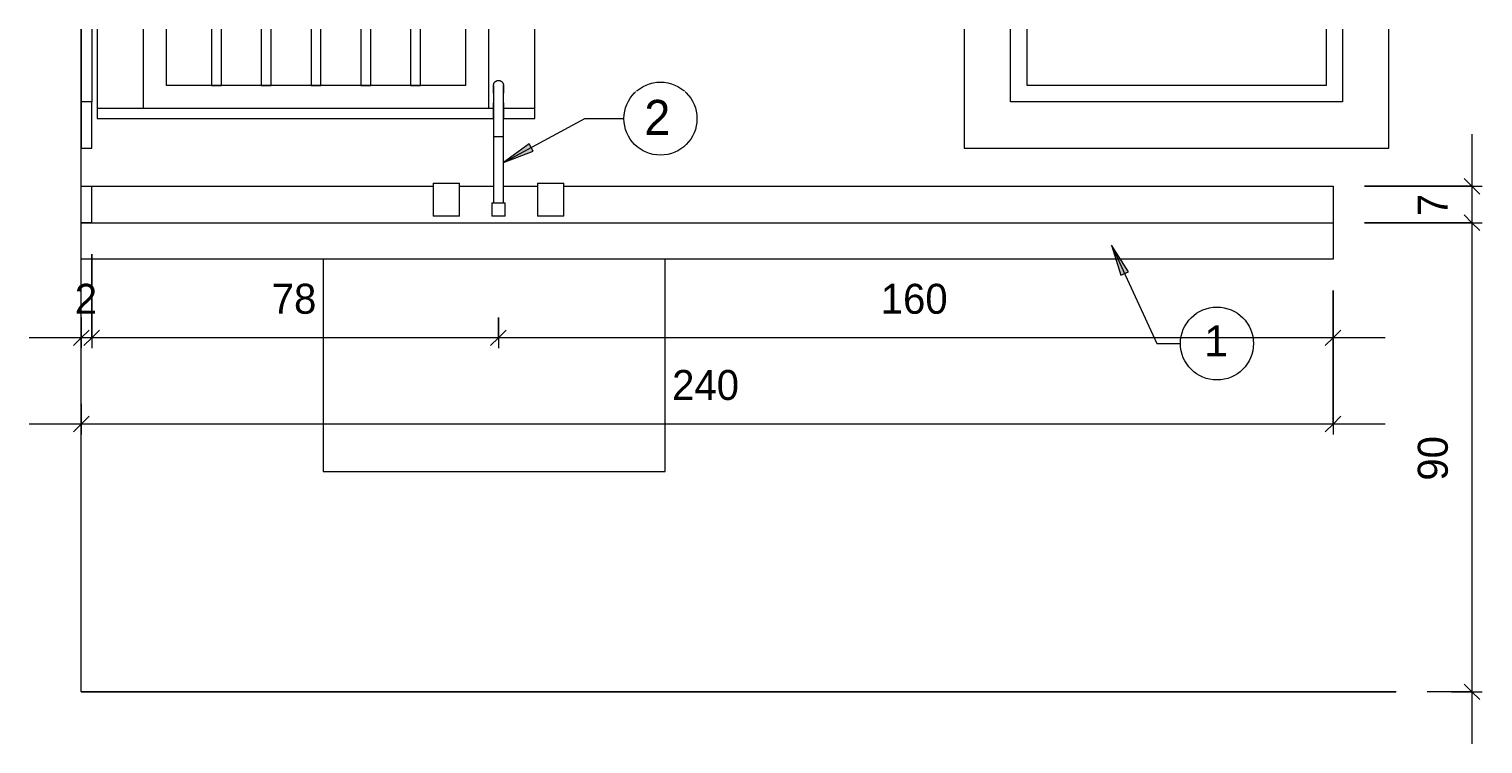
# Model space of a CAD drawing. Header units: metres. Extents: x -23.4 to 55.3, y -20.8 to 5.
# Tile 17 of 26: x 31.6 to 34.4, y -0.1 to 1.3. Entities that reach past the tile are written whole.
import ezdxf

# ---------------------------------------------------------------- set-up
doc = ezdxf.new("R2010")
doc.units = ezdxf.units.M
for name, color, linetype, lineweight in [('A-ANNO-DIMS', 211, 'Continuous', 9), ('A-ANNO-DIMS-20', 211, 'Continuous', 9), ('A-ANNO-KEYN', 231, 'Continuous', 9), ('A-FLOR', 192, 'Continuous', 18), ('A-GENM', 13, 'Continuous', 18), ('A-GLAZ', 151, 'Continuous', 18), ('A-WALL', 113, 'Continuous', 18), ('Drawing3_dwg _2_', 8, 'Continuous', 18), ('G-ANNO-TEXT', 231, 'Continuous', 9), ('P-SANR-FIXT', 6, 'Continuous', 18)]:
    doc.layers.add(name, color=color, linetype=linetype, lineweight=lineweight)
doc.styles.add('Arial_3', font='arial.ttf', dxfattribs={"height": 0.059012})
doc.styles.add('Century Gothic_1', font='GOTHIC.TTF', dxfattribs={"height": 0.067065})
doc.styles.add('Century Gothic_3', font='GOTHIC.TTF', dxfattribs={"height": 0.057484})
doc.dimstyles.new('_Cotas_detalhamento_3_mm', dxfattribs={"dimscale": 0.3048, "dimtxt": 0.06, "dimasz": 0.098425, "dimexe": 0.065617, "dimexo": 0.19685, "dimgap": 0.098425, "dimtad": 1, "dimdec": 0, "dimlfac": 100, "dimzin": 0, "dimdsep": 46, "dimtxsty": 'Century Gothic_3', "dimblk1": 'OBLIQUE', "dimblk2": 'OBLIQUE', "dimsah": 1, "dimcen": 0.09, "dimdle": 0.328084, "dimazin": 0, "dimtfac": 1, "dimtdec": 4, "dimtix": 1, "dimtmove": 0, "dimatfit": 3, "dimfxl": 1, "dimtvp": 1, "dimtolj": 1, "dimtzin": 0, "dimarcsym": 2})
doc.dimstyles.new('_Cotas_detalhamento_3_mm_1', dxfattribs={"dimscale": 0.3048, "dimtxt": 0.06, "dimasz": 0.098425, "dimexe": 0.065617, "dimexo": 0.19685, "dimgap": 0.098425, "dimtad": 1, "dimdec": 0, "dimlfac": 100, "dimzin": 0, "dimdsep": 46, "dimtxsty": 'Century Gothic_3', "dimblk1": 'OBLIQUE', "dimblk2": 'OBLIQUE', "dimsah": 1, "dimcen": 0.09, "dimdle": 0.328084, "dimazin": 0, "dimtfac": 1, "dimtdec": 4, "dimtix": 1, "dimtmove": 0, "dimatfit": 3, "dimfxl": 1, "dimtvp": 1, "dimtolj": 1, "dimtzin": 0, "dimarcsym": 2})
doc.dimstyles.new('_Cotas_detalhamento_3_mm_2', dxfattribs={"dimscale": 0.3048, "dimtxt": 0.06, "dimasz": 0.098425, "dimexe": 0.065617, "dimexo": 0.19685, "dimgap": 0.098425, "dimtad": 1, "dimdec": 0, "dimlfac": 100, "dimzin": 0, "dimdsep": 46, "dimtxsty": 'Century Gothic_3', "dimblk1": 'OBLIQUE', "dimblk2": 'OBLIQUE', "dimsah": 1, "dimcen": 0.09, "dimdle": 0.328084, "dimazin": 0, "dimtfac": 1, "dimtdec": 4, "dimtix": 1, "dimtmove": 0, "dimatfit": 3, "dimfxl": 1, "dimtvp": 1, "dimtolj": 1, "dimtzin": 0, "dimarcsym": 2})

# ---------------------------------------------------------------- blocks, each defined once
blk = doc.blocks.new('Drawing3_dwg _2_-1487641-Vista bancada saladas_')
at = {"lineweight": 18}
for p, q in [((-21.7411, 0), (-23.6611, 0)), ((-23.6611, 0), (-24.2625, 0)), ((-24.2625, 0), (-21.7418, 0))]:
    blk.add_line(p, q, dxfattribs=at)
at = {"lineweight": 18, "flags": 128}
blk.add_lwpolyline([(-24.2625, 0), (-22.1451, 0), (-21.7418, 0)], dxfattribs=at)
blk = doc.blocks.new('Casement w Mullions-Number_0002 - _JANELA 2-2374376-Vista bancada saladas_')
at = {"layer": 'A-GLAZ'}
for p, q in [((-24.2623, 1.1317), (-24.2623, 1.2717)), ((-24.2623, 1.2717), (-24.2623, 1.1317)), ((-24.2423, 1.2717), (-24.2423, 1.1317)), ((-24.2423, 1.1317), (-24.2623, 1.1317)), ((-24.2623, 1.1317), (-24.2623, 1.0428)), ((-24.2423, 1.0428), (-24.2423, 1.1317)), ((-24.2623, 1.0428), (-24.2423, 1.0428))]:
    blk.add_line(p, q, dxfattribs=at)
at = {"layer": 'A-GLAZ', "lineweight": 25}
for p, q in [((-24.2623, 1.1317), (-24.2625, 1.1317)), ((-24.2623, 1.1), (-24.2623, 1.1317)), ((-24.2625, 1.1), (-24.2623, 1.1))]:
    blk.add_line(p, q, dxfattribs=at)
blk = doc.blocks.new('Casement w Mullions-Number_0002 - _JANELA 5-2627089-Vista bancada saladas_')
at = {"layer": 'A-GLAZ'}
for p, q in [((-22.5694, 1.2717), (-22.5694, 1.0428)), ((-22.4805, 1.1317), (-22.4805, 1.2717)), ((-22.4488, 1.1635), (-22.4488, 1.2717)), ((-21.8758, 1.2717), (-21.8758, 1.1635)), ((-21.844, 1.2717), (-21.844, 1.1317)), ((-21.7551, 1.0428), (-21.7551, 1.2717)), ((-21.8758, 1.1635), (-22.4488, 1.1635)), ((-21.844, 1.1317), (-22.4805, 1.1317)), ((-22.5694, 1.0428), (-21.7551, 1.0428))]:
    blk.add_line(p, q, dxfattribs=at)
blk = doc.blocks.new('Casement w Mullions-Number_0002 - _JANELA 5-2405608-Vista bancada saladas_')
at = {"layer": 'A-GLAZ'}
for p, q in [((-24.2321, 1.2717), (-24.2321, 1.119)), ((-24.1432, 1.119), (-24.1432, 1.2717)), ((-24.0988, 1.1635), (-24.0988, 1.2717)), ((-24.0128, 1.2717), (-24.0128, 1.1635)), ((-23.9937, 1.1635), (-23.9937, 1.2717)), ((-23.9173, 1.2717), (-23.9173, 1.1635)), ((-23.8982, 1.1635), (-23.8982, 1.2717)), ((-23.8218, 1.2717), (-23.8218, 1.1635)), ((-23.8027, 1.1635), (-23.8027, 1.2717)), ((-23.7263, 1.2717), (-23.7263, 1.1635)), ((-23.7072, 1.1635), (-23.7072, 1.2717)), ((-23.6308, 1.2717), (-23.6308, 1.1635)), ((-23.6117, 1.1635), (-23.6117, 1.2717)), ((-23.5258, 1.2717), (-23.5258, 1.1635)), ((-23.4813, 1.2717), (-23.4813, 1.119)), ((-23.3924, 1.119), (-23.3924, 1.2717)), ((-23.5258, 1.1635), (-24.0988, 1.1635)), ((-24.0128, 1.1635), (-23.9937, 1.1635)), ((-23.9173, 1.1635), (-23.8982, 1.1635)), ((-23.8218, 1.1635), (-23.8027, 1.1635)), ((-23.7263, 1.1635), (-23.7072, 1.1635)), ((-23.6308, 1.1635), (-23.6117, 1.1635)), ((-23.4718, 1.119), (-24.2321, 1.119)), ((-24.2321, 1.119), (-24.2321, 1.1)), ((-23.3924, 1.119), (-23.453, 1.119)), ((-23.3924, 1.1), (-23.3924, 1.119)), ((-24.2321, 1.1), (-23.4717, 1.1)), ((-23.4531, 1.1), (-23.3924, 1.1))]:
    blk.add_line(p, q, dxfattribs=at)
blk = doc.blocks.new('Generic Models 7 - Generic Models 28-2375428-Vista bancada saladas_')
at = {"layer": 'A-GENM'}
for p, q in [((-24.2623, 0.9), (-21.8623, 0.9)), ((-21.8623, 0.9), (-21.8623, 0.83)), ((-21.8623, 0.83), (-24.2623, 0.83))]:
    blk.add_line(p, q, dxfattribs=at)
blk = doc.blocks.new('M_Sink Kitchen-Single - 760 x 535mm-2443443-Vista bancada saladas_')
at = {"layer": 'P-SANR-FIXT'}
for p, q in [((-23.4719, 1.1), (-23.4719, 0.9381)), ((-23.4719, 1.1), (-23.4719, 1.0651)), ((-23.4529, 0.9381), (-23.4529, 1.1)), ((-23.4529, 1.0651), (-23.4529, 1.1)), ((-23.4624, 1.0651), (-23.4717, 1.0651)), ((-23.4531, 1.0651), (-23.4624, 1.0651)), ((-23.5878, 0.9762), (-23.5878, 0.9127)), ((-23.5878, 0.9762), (-23.537, 0.9762)), ((-23.537, 0.9127), (-23.537, 0.9762)), ((-23.3878, 0.9762), (-23.3878, 0.9127)), ((-23.3878, 0.9762), (-23.337, 0.9762)), ((-23.337, 0.9127), (-23.337, 0.9762)), ((-23.4751, 0.9381), (-23.4751, 0.9127)), ((-23.4751, 0.9381), (-23.4497, 0.9381)), ((-23.4497, 0.9127), (-23.4497, 0.9381)), ((-23.537, 0.9127), (-23.5878, 0.9127)), ((-23.4497, 0.9127), (-23.4751, 0.9127)), ((-23.337, 0.9127), (-23.3878, 0.9127)), ((-23.7985, 0.83), (-23.7985, 0.4227)), ((-23.1427, 0.4227), (-23.1427, 0.83)), ((-23.7985, 0.4227), (-23.7413, 0.4227)), ((-23.7413, 0.4227), (-23.1998, 0.4227)), ((-23.1998, 0.4227), (-23.1427, 0.4227))]:
    blk.add_line(p, q, dxfattribs=at)
at = {"layer": 'P-SANR-FIXT', "flags": 128}
for points in [[(-23.4719, 1.1635), (-23.4719, 1.1639), (-23.4719, 1.1643), (-23.4718, 1.1647), (-23.4718, 1.165), (-23.4717, 1.1654), (-23.4716, 1.1658), (-23.4715, 1.1662), (-23.4714, 1.1665), (-23.4713, 1.1669), (-23.4712, 1.1672), (-23.471, 1.1676), (-23.4708, 1.1679), (-23.4707, 1.1683), (-23.4705, 1.1686), (-23.4702, 1.1689), (-23.47, 1.1692), (-23.4698, 1.1695), (-23.4695, 1.1698), (-23.4693, 1.1701), (-23.469, 1.1704), (-23.4687, 1.1706), (-23.4685, 1.1709), (-23.4682, 1.1711), (-23.4678, 1.1713), (-23.4675, 1.1715), (-23.4672, 1.1717), (-23.4669, 1.1719), (-23.4665, 1.1721), (-23.4662, 1.1723), (-23.4658, 1.1724), (-23.4655, 1.1725), (-23.4651, 1.1727), (-23.4647, 1.1728), (-23.4644, 1.1728), (-23.464, 1.1729), (-23.4636, 1.173), (-23.4632, 1.173), (-23.4629, 1.173), (-23.4625, 1.173), (-23.4624, 1.173)], [(-23.4624, 1.173), (-23.462, 1.173), (-23.4616, 1.173), (-23.4612, 1.173), (-23.4609, 1.1729), (-23.4605, 1.1729), (-23.4601, 1.1728), (-23.4598, 1.1727), (-23.4594, 1.1726), (-23.459, 1.1724), (-23.4587, 1.1723), (-23.4583, 1.1721), (-23.458, 1.172), (-23.4577, 1.1718), (-23.4573, 1.1716), (-23.457, 1.1714), (-23.4567, 1.1712), (-23.4564, 1.1709), (-23.4561, 1.1707), (-23.4558, 1.1704), (-23.4556, 1.1702), (-23.4553, 1.1699), (-23.455, 1.1696), (-23.4548, 1.1693), (-23.4546, 1.169), (-23.4544, 1.1687), (-23.4542, 1.1683), (-23.454, 1.168), (-23.4538, 1.1677), (-23.4537, 1.1673), (-23.4535, 1.167), (-23.4534, 1.1666), (-23.4533, 1.1663), (-23.4532, 1.1659), (-23.4531, 1.1655), (-23.453, 1.1651), (-23.4529, 1.1648), (-23.4529, 1.1644), (-23.4529, 1.164), (-23.4529, 1.1636), (-23.4529, 1.1635)], [(-23.4719, 1.1485), (-23.4719, 1.149), (-23.4719, 1.1505), (-23.4719, 1.152), (-23.4719, 1.1535), (-23.4719, 1.1548), (-23.4719, 1.156), (-23.4719, 1.1572), (-23.4719, 1.1582), (-23.4719, 1.1592), (-23.4719, 1.1601), (-23.4719, 1.1609), (-23.4719, 1.1615), (-23.4719, 1.1621), (-23.4719, 1.1626), (-23.4719, 1.163), (-23.4719, 1.1633), (-23.4719, 1.1634), (-23.4719, 1.1635), (-23.4719, 1.1635)], [(-23.4719, 1.1635), (-23.4719, 1.1635), (-23.4719, 1.1633), (-23.4719, 1.1631), (-23.4719, 1.1627), (-23.4719, 1.1623), (-23.4719, 1.1617), (-23.4719, 1.1611), (-23.4719, 1.1603), (-23.4719, 1.1595), (-23.4719, 1.1585), (-23.4719, 1.1575), (-23.4719, 1.1563), (-23.4719, 1.1551), (-23.4719, 1.1538), (-23.4719, 1.1524), (-23.4719, 1.151), (-23.4719, 1.1494), (-23.4719, 1.1478), (-23.4719, 1.1461), (-23.4719, 1.1443), (-23.4719, 1.1424), (-23.4719, 1.1405), (-23.4719, 1.1385), (-23.4719, 1.1364), (-23.4719, 1.1343), (-23.4719, 1.1322), (-23.4719, 1.13), (-23.4719, 1.1277), (-23.4719, 1.1254), (-23.4719, 1.123), (-23.4719, 1.1206), (-23.4719, 1.1182), (-23.4719, 1.1158), (-23.4719, 1.1133), (-23.4719, 1.1108), (-23.4719, 1.1083), (-23.4719, 1.1058), (-23.4719, 1.1032), (-23.4719, 1.1007), (-23.4719, 1.1)], [(-23.4529, 1.1635), (-23.4529, 1.1635), (-23.4529, 1.1633), (-23.4529, 1.1631), (-23.4529, 1.1627), (-23.4529, 1.1623), (-23.4529, 1.1617), (-23.4529, 1.1611), (-23.4529, 1.1603), (-23.4529, 1.1595), (-23.4529, 1.1585), (-23.4529, 1.1575), (-23.4529, 1.1563), (-23.4529, 1.1551), (-23.4529, 1.1538), (-23.4529, 1.1524), (-23.4529, 1.151), (-23.4529, 1.1494), (-23.4529, 1.1485)], [(-23.4529, 1.1), (-23.4529, 1.1026), (-23.4529, 1.1051), (-23.4529, 1.1076), (-23.4529, 1.1101), (-23.4529, 1.1126), (-23.4529, 1.1151), (-23.4529, 1.1176), (-23.4529, 1.12), (-23.4529, 1.1224), (-23.4529, 1.1248), (-23.4529, 1.1271), (-23.4529, 1.1293), (-23.4529, 1.1316), (-23.4529, 1.1338), (-23.4529, 1.1359), (-23.4529, 1.1379), (-23.4529, 1.14), (-23.4529, 1.1419), (-23.4529, 1.1438), (-23.4529, 1.1456), (-23.4529, 1.1473), (-23.4529, 1.149), (-23.4529, 1.1505), (-23.4529, 1.152), (-23.4529, 1.1535), (-23.4529, 1.1548), (-23.4529, 1.156), (-23.4529, 1.1572), (-23.4529, 1.1582), (-23.4529, 1.1592), (-23.4529, 1.1601), (-23.4529, 1.1609), (-23.4529, 1.1615), (-23.4529, 1.1621), (-23.4529, 1.1626), (-23.4529, 1.163), (-23.4529, 1.1633), (-23.4529, 1.1634), (-23.4529, 1.1635), (-23.4529, 1.1635)], [(-23.4719, 1.1), (-23.4719, 1.1026), (-23.4719, 1.1051), (-23.4719, 1.1076), (-23.4719, 1.1101), (-23.4719, 1.1126), (-23.4719, 1.1151), (-23.4719, 1.1176), (-23.4719, 1.12), (-23.4719, 1.1224), (-23.4719, 1.1248), (-23.4719, 1.1271), (-23.4719, 1.1293), (-23.4719, 1.1304)], [(-23.4529, 1.1304), (-23.4529, 1.13), (-23.4529, 1.1277), (-23.4529, 1.1254), (-23.4529, 1.123), (-23.4529, 1.1206), (-23.4529, 1.1182), (-23.4529, 1.1158), (-23.4529, 1.1133), (-23.4529, 1.1108), (-23.4529, 1.1083), (-23.4529, 1.1058), (-23.4529, 1.1032), (-23.4529, 1.1007), (-23.4529, 1.1)]]:
    blk.add_lwpolyline(points, dxfattribs=at)
blk = doc.blocks.new('Modelos genéricos 37 - Modelos genéricos 40-2375524-Vista bancada saladas_')
at = {"layer": 'A-GENM'}
for p, q in [((-24.2623, 0.97), (-24.2423, 0.97)), ((-24.2423, 0.97), (-23.5878, 0.97)), ((-24.2423, 0.9), (-24.2423, 0.97)), ((-23.537, 0.97), (-23.4719, 0.97)), ((-23.4529, 0.97), (-23.3878, 0.97)), ((-23.337, 0.97), (-21.8623, 0.97)), ((-21.8623, 0.97), (-21.8623, 0.9)), ((-24.2423, 0.9), (-24.2623, 0.9))]:
    blk.add_line(p, q, dxfattribs=at)
blk = doc.blocks.new('M_Identificador de nota-chave - Texto da nota-chave-86548-Vista bancada saladas_')
at = {"layer": 'A-ANNO-KEYN'}
blk.add_circle((-22.0849, 0.6683), 0.07, dxfattribs=at)
blk = doc.blocks.new('DIMBLOCK115-Vista bancada saladas_')
at = {"layer": 'A-ANNO-DIMS-20'}
for p, q in [((34.0983, 0.77), (34.0983, 0.6592)), ((34.0983, 0.6792), (34.0983, 0.77)), ((32.4982, 0.718), (32.4982, 0.6592)), ((32.4982, 0.6792), (32.4982, 0.718)), ((34.1983, 0.6792), (32.4982, 0.6792))]:
    blk.add_line(p, q, dxfattribs=at)
at = {"layer": 'A-ANNO-DIMS-20', "lineweight": 18}
for p, q in [((32.4982, 0.6792), (32.4832, 0.6642)), ((32.4982, 0.6792), (32.5132, 0.6942)), ((34.0983, 0.6792), (34.0833, 0.6642)), ((34.0983, 0.6792), (34.1133, 0.6942))]:
    blk.add_line(p, q, dxfattribs=at)
at = {"layer": 'A-ANNO-DIMS-20', "color": 0, "insert": (33.2311, 0.7829), "char_height": 0.05748, "width": 0.161143, "attachment_point": 1, "line_spacing_factor": 0.984117, "style": 'Century Gothic_3'}
blk.add_mtext('160', dxfattribs=at)
blk = doc.blocks.new('_Oblique')
at = {"color": 0, "linetype": 'ByBlock', "lineweight": -2}
blk.add_line((-0.5, -0.5), (0.5, 0.5), dxfattribs=at)
blk = doc.blocks.new('DIMBLOCK116-Vista bancada saladas_')
at = {"layer": 'A-ANNO-DIMS-20'}
for p, q in [((31.7183, 0.84), (31.7183, 0.6592)), ((31.7183, 0.6792), (31.7183, 0.84)), ((32.4982, 0.718), (32.4982, 0.6592)), ((32.4982, 0.6792), (32.4982, 0.718)), ((32.4982, 0.6792), (31.7183, 0.6792))]:
    blk.add_line(p, q, dxfattribs=at)
at = {"layer": 'A-ANNO-DIMS-20', "lineweight": 18}
for p, q in [((31.7183, 0.6792), (31.7033, 0.6642)), ((31.7183, 0.6792), (31.7333, 0.6942)), ((32.4982, 0.6792), (32.4832, 0.6642)), ((32.4982, 0.6792), (32.5132, 0.6942))]:
    blk.add_line(p, q, dxfattribs=at)
at = {"layer": 'A-ANNO-DIMS-20', "color": 0, "insert": (32.0635, 0.7829), "char_height": 0.05748, "width": 0.107429, "attachment_point": 1, "line_spacing_factor": 0.984117, "style": 'Century Gothic_3'}
blk.add_mtext('78', dxfattribs=at)
blk = doc.blocks.new('DIMBLOCK117-Vista bancada saladas_')
at = {"layer": 'A-ANNO-DIMS-20'}
for p, q in [((31.7183, 0.84), (31.7183, 0.6592)), ((31.7183, 0.6792), (31.7183, 0.84)), ((31.6983, 0.718), (31.6983, 0.6592)), ((31.6983, 0.6792), (31.6983, 0.718)), ((31.7183, 0.6792), (31.5983, 0.6792))]:
    blk.add_line(p, q, dxfattribs=at)
at = {"layer": 'A-ANNO-DIMS-20', "lineweight": 18}
for p, q in [((31.6983, 0.6792), (31.6833, 0.6642)), ((31.6983, 0.6792), (31.7133, 0.6942)), ((31.7183, 0.6792), (31.7033, 0.6642)), ((31.7183, 0.6792), (31.7333, 0.6942))]:
    blk.add_line(p, q, dxfattribs=at)
at = {"layer": 'A-ANNO-DIMS-20', "color": 0, "insert": (31.6859, 0.7829), "char_height": 0.0575, "width": 0.053714, "attachment_point": 1, "line_spacing_factor": 0.984117, "style": 'Century Gothic_3'}
blk.add_mtext('2', dxfattribs=at)
blk = doc.blocks.new('DIMBLOCK118-Vista bancada saladas_')
at = {"layer": 'A-ANNO-DIMS-20'}
for p, q in [((34.0983, 0.77), (34.0983, 0.4938)), ((34.0983, 0.5138), (34.0983, 0.77)), ((31.6983, 0.5526), (31.6983, 0.4938)), ((31.6983, 0.5138), (31.6983, 0.5526)), ((34.1983, 0.5138), (31.5983, 0.5138))]:
    blk.add_line(p, q, dxfattribs=at)
at = {"layer": 'A-ANNO-DIMS-20', "lineweight": 18}
for p, q in [((31.6983, 0.5138), (31.6833, 0.4988)), ((31.6983, 0.5138), (31.7133, 0.5288)), ((34.0983, 0.5138), (34.0833, 0.4988)), ((34.0983, 0.5138), (34.1133, 0.5288))]:
    blk.add_line(p, q, dxfattribs=at)
at = {"layer": 'A-ANNO-DIMS-20', "color": 0, "insert": (32.8311, 0.6175), "char_height": 0.05748, "width": 0.161143, "attachment_point": 1, "line_spacing_factor": 0.984117, "style": 'Century Gothic_3'}
blk.add_mtext('240', dxfattribs=at)
blk = doc.blocks.new('DIMBLOCK119-Vista bancada saladas_')
at = {"layer": 'A-ANNO-DIMS-20'}
for p, q in [((34.3644, 1.07), (34.3644, 0.9)), ((34.1583, 0.97), (34.3844, 0.97)), ((34.3644, 0.97), (34.1583, 0.97)), ((34.1583, 0.9), (34.3844, 0.9)), ((34.3644, 0.9), (34.1583, 0.9))]:
    blk.add_line(p, q, dxfattribs=at)
at = {"layer": 'A-ANNO-DIMS-20', "lineweight": 18}
for p, q in [((34.3644, 0.97), (34.3494, 0.985)), ((34.3644, 0.97), (34.3794, 0.955)), ((34.3644, 0.9), (34.3494, 0.915)), ((34.3644, 0.9), (34.3794, 0.885))]:
    blk.add_line(p, q, dxfattribs=at)
at = {"layer": 'A-ANNO-DIMS-20', "color": 0, "insert": (34.2607, 0.9126), "char_height": 0.0575, "width": 0.053714, "attachment_point": 1, "rotation": 90, "line_spacing_factor": 0.984117, "style": 'Century Gothic_3'}
blk.add_mtext('7', dxfattribs=at)
blk = doc.blocks.new('DIMBLOCK120-Vista bancada saladas_')
at = {"layer": 'A-ANNO-DIMS-20'}
for p, q in [((34.1583, 0.9), (34.3844, 0.9)), ((34.3644, 0.9), (34.1583, 0.9)), ((34.3644, 0.9), (34.3644, -0.1)), ((34.3644, 0), (34.2784, 0)), ((34.3256, 0), (34.3844, 0))]:
    blk.add_line(p, q, dxfattribs=at)
at = {"layer": 'A-ANNO-DIMS-20', "lineweight": 18}
for p, q in [((34.3644, 0.9), (34.3494, 0.915)), ((34.3644, 0.9), (34.3794, 0.885)), ((34.3644, 0), (34.3494, 0.015)), ((34.3644, 0), (34.3794, -0.015))]:
    blk.add_line(p, q, dxfattribs=at)
at = {"layer": 'A-ANNO-DIMS-20', "color": 0, "insert": (34.2607, 0.4052), "char_height": 0.05748, "width": 0.107429, "attachment_point": 1, "rotation": 90, "line_spacing_factor": 0.984117, "style": 'Century Gothic_3'}
blk.add_mtext('90', dxfattribs=at)

msp = doc.modelspace()

# ---------------------------------------------------------------- hatches: boundary and pattern name
at = {"layer": 'A-ANNO-KEYN'}
for points in [[(32.5081, 1.0159), (32.5647, 1.0374), (32.5572, 1.0513)], [(33.6738, 0.8571), (33.6917, 0.7993), (33.7061, 0.8059)]]:
    msp.add_hatch(color=256, dxfattribs=at).paths.add_polyline_path(points, flags=0)

# ---------------------------------------------------------------- linework, layer by layer
for p, q in [((32.5081, 1.0159), (32.6639, 1.0998)), ((32.6639, 1.0998), (32.7389, 1.0998)), ((32.5572, 1.0513), (32.5081, 1.0159)), ((32.5081, 1.0159), (32.5647, 1.0374)), ((32.5647, 1.0374), (32.5572, 1.0513)), ((33.6738, 0.8571), (33.6917, 0.7993)), ((33.7061, 0.8059), (33.6738, 0.8571)), ((33.6738, 0.8571), (33.7607, 0.6683)), ((33.6917, 0.7993), (33.7061, 0.8059)), ((33.7607, 0.6683), (33.8057, 0.6683))]:
    msp.add_line(p, q, dxfattribs=at)
at = {"layer": 'A-FLOR'}
msp.add_line((34.2187, 0), (31.6983, 0), dxfattribs=at)
at = {"layer": 'A-WALL'}
for p, q in [((31.6983, 1.1), (31.698, 1.1)), ((31.6983, 0), (31.6983, 1.1)), ((31.698, 0), (31.6983, 0))]:
    msp.add_line(p, q, dxfattribs=at)

# ---------------------------------------------------------------- block references
at = {"layer": 'A-ANNO-KEYN'}
for p in [(54.8937, 0.4315), (55.9606, 0)]:
    msp.add_blockref('M_Identificador de nota-chave - Texto da nota-chave-86548-Vista bancada saladas_', p, dxfattribs=at)
at = {"layer": 'A-GENM'}
for name in ['Modelos genéricos 37 - Modelos genéricos 40-2375524-Vista bancada saladas_', 'Generic Models 7 - Generic Models 28-2375428-Vista bancada saladas_']:
    msp.add_blockref(name, (55.9606, 0), dxfattribs=at)
at = {"layer": 'A-GLAZ'}
for name in ['Casement w Mullions-Number_0002 - _JANELA 2-2374376-Vista bancada saladas_', 'Casement w Mullions-Number_0002 - _JANELA 5-2405608-Vista bancada saladas_', 'Casement w Mullions-Number_0002 - _JANELA 5-2627089-Vista bancada saladas_']:
    msp.add_blockref(name, (55.9606, 0), dxfattribs=at)
at = {"layer": 'Drawing3_dwg _2_', "color": 4}
msp.add_blockref('Drawing3_dwg _2_-1487641-Vista bancada saladas_', (55.9606, 0), dxfattribs=at)
at = {"layer": 'P-SANR-FIXT'}
msp.add_blockref('M_Sink Kitchen-Single - 760 x 535mm-2443443-Vista bancada saladas_', (55.9606, 0), dxfattribs=at)

# ---------------------------------------------------------------- dimensions: what is measured, and where the dimension line sits
at = {"layer": 'A-ANNO-DIMS'}
for base, p1, p2, override, picture, middle in [((34.3644, 0.9), (34.0983, 0.97), (34.0983, 0.9), {"dimpost": '<>', "dimfxl": 0.07}, 'DIMBLOCK119-Vista bancada saladas_', (34.3049, 0.935)), ((34.3644, 0), (34.0983, 0.9), (34.3856, 0), {"dimpost": '<>', "dimfxl": 0.944745}, 'DIMBLOCK120-Vista bancada saladas_', (34.3042, 0.45))]:
    dim = msp.add_linear_dim(base=base, p1=p1, p2=p2, angle=90, dimstyle='_Cotas_detalhamento_3_mm_2', override=override, dxfattribs=at)
    dim.commit()
    dim.dimension.update_dxf_attribs({"geometry": picture, "text_midpoint": middle})
for base, p1, p2, dimstyle, override, picture, middle in [((31.6983, 0.6792), (31.7183, 0.9), (31.6983, 0.658), '_Cotas_detalhamento_3_mm_2', {"dimpost": '<>', "dimfxl": 0.242832}, 'DIMBLOCK117-Vista bancada saladas_', (31.7083, 0.7387)), ((31.7183, 0.6792), (32.4982, 0.658), (31.7183, 0.9), '_Cotas_detalhamento_3_mm_1', {"dimpost": '<>', "dimfxl": 0.816574}, 'DIMBLOCK116-Vista bancada saladas_', (32.1082, 0.7394))]:
    dim = msp.add_linear_dim(base=base, p1=p1, p2=p2, dimstyle=dimstyle, override=override, dxfattribs=at)
    dim.commit()
    dim.dimension.update_dxf_attribs({"geometry": picture, "text_midpoint": middle})

# ---------------------------------------------------------------- next in the draw order: texts
at = {"layer": 'A-ANNO-KEYN', "char_height": 0.059, "width": 0.05472, "attachment_point": 2, "line_spacing_factor": 0.938532, "style": 'Arial_3', "bg_fill": 3, "box_fill_scale": 1.25, "bg_fill_color": 0, "bg_fill_transparency": 0}
for s, insert in [('2', (32.8071, 1.1345)), ('1', (33.8739, 0.7029))]:
    msp.add_mtext(s, dxfattribs=dict(at, insert=insert))

# ---------------------------------------------------------------- next in the draw order: texts
at = {"layer": 'G-ANNO-TEXT', "color": 7, "insert": (32.7778, 1.1357), "char_height": 0.0671, "width": 0.061317, "attachment_point": 1, "line_spacing_factor": 0.984117, "style": 'Century Gothic_1', "bg_fill": 3, "box_fill_scale": 1.25, "bg_fill_color": 0, "bg_fill_transparency": 0}
msp.add_mtext('2', dxfattribs=at)

# ---------------------------------------------------------------- next in the draw order: dimensions: what is measured, and where the dimension line sits
at = {"layer": 'A-ANNO-DIMS'}
for base, p2, dimstyle, override, picture, middle in [((31.6983, 0.5138), (31.6983, 0.4926), '_Cotas_detalhamento_3_mm_2', {"dimpost": '<>', "dimfxl": 2.423603}, 'DIMBLOCK118-Vista bancada saladas_', (32.8983, 0.574)), ((32.4982, 0.6792), (32.4982, 0.658), '_Cotas_detalhamento_3_mm', {"dimpost": '<>', "dimfxl": 1.609331}, 'DIMBLOCK115-Vista bancada saladas_', (33.2982, 0.7394))]:
    dim = msp.add_linear_dim(base=base, p1=(34.0983, 0.83), p2=p2, dimstyle=dimstyle, override=override, dxfattribs=at)
    dim.commit()
    dim.dimension.update_dxf_attribs({"geometry": picture, "text_midpoint": middle})

doc.saveas('drawing.dxf')
